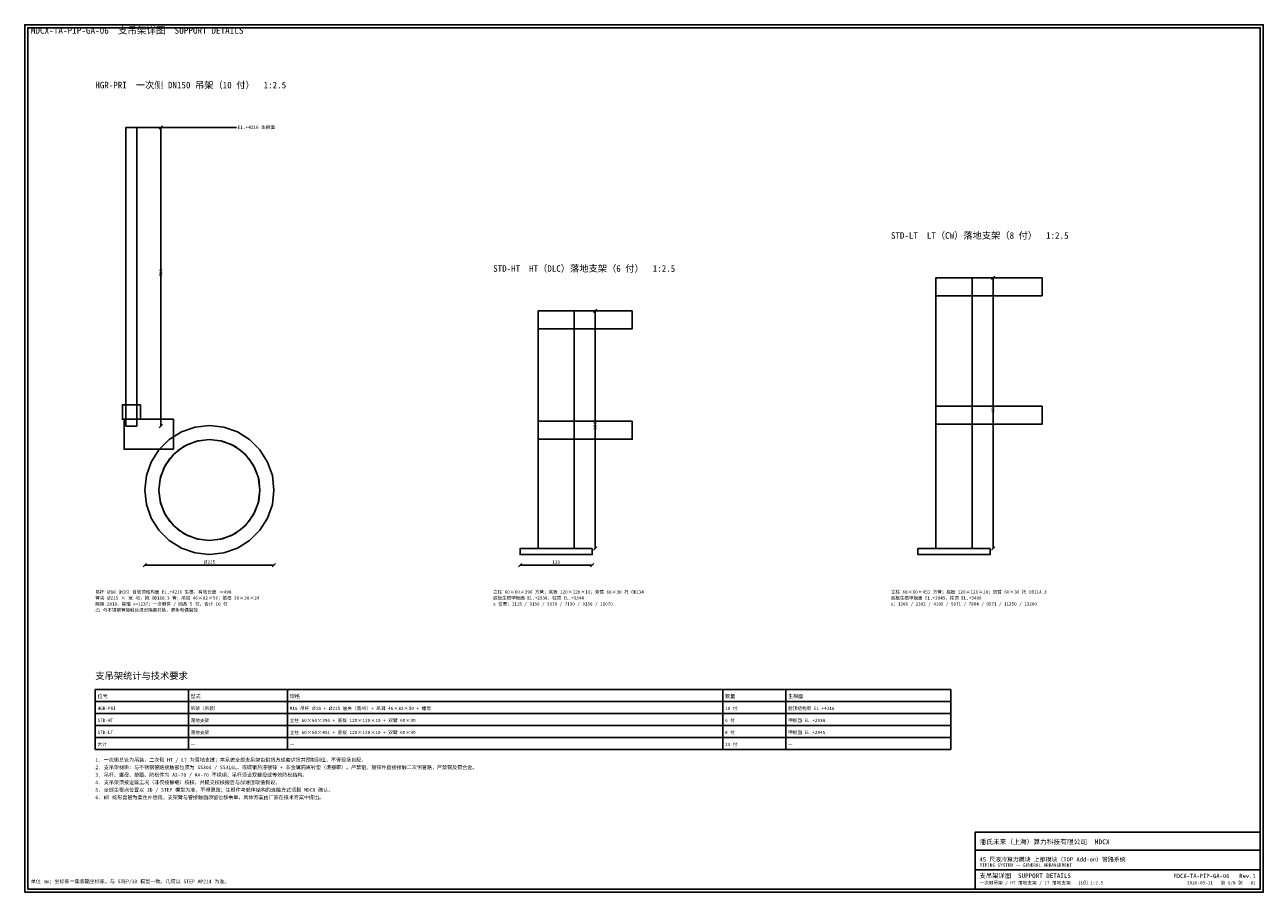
# Model space of a CAD drawing. Header units: metres. Extents: x 8 to 833, y 8 to 586.
import ezdxf
from ezdxf.enums import TextEntityAlignment as Align

# ---------------------------------------------------------------- set-up
doc = ezdxf.new("R2010")
doc.units = ezdxf.units.M
for name, color, linetype in [('DIM', 7, 'Continuous'), ('FRAME', 7, 'Continuous'), ('PIPE-HT', 6, 'Continuous'), ('SUPPORT', 8, 'Continuous'), ('TEXT', 7, 'Continuous')]:
    doc.layers.add(name, color=color, linetype=linetype)
doc.styles.add('CN', font='simsun.ttc')

msp = doc.modelspace()

# ---------------------------------------------------------------- linework, layer by layer
at = {"layer": 'DIM'}
for points in [[(78.99728, 517.6), (148.99728, 517.6)], [(97.5, 516.5002), (99.7, 518.7002)], [(98.6, 318.57216), (98.6, 517.6002)], [(651.9, 416.3), (654.1, 418.5)], [(653, 237), (653, 417.4)], [(386.9, 394.3), (389.1, 396.5)], [(388, 237), (388, 395.4)], [(97.5, 317.47216), (99.7, 319.67216)], [(386.9, 235.9), (389.1, 238.1)], [(651.9, 235.9), (654.1, 238.1)], [(86.9, 224.9), (89.1, 227.1)], [(88, 226), (173.99964, 226)], [(172.89964, 224.9), (175.09964, 227.1)], [(336.9, 224.9), (339.1, 227.1)], [(338, 226), (386, 226)], [(384.9, 224.9), (387.1, 227.1)]]:
    msp.add_lwpolyline(points, dxfattribs=at)
at = {"layer": 'FRAME'}
for points in [[(8, 8), (833, 8), (833, 586), (8, 586)], [(10, 10), (831, 10), (831, 584), (10, 584)], [(641, 10), (831, 10), (831, 48), (641, 48)]]:
    msp.add_lwpolyline(points, close=True, dxfattribs=at)
for points in [[(55, 143), (625, 143)], [(55, 143), (55, 103)], [(117, 143), (117, 103)], [(183, 143), (183, 103)], [(473, 143), (473, 103)], [(515, 143), (515, 103)], [(625, 143), (625, 103)], [(55, 135), (625, 135)], [(55, 127), (625, 127)], [(55, 119), (625, 119)], [(55, 111), (625, 111)], [(55, 103), (625, 103)], [(641, 36), (831, 36)], [(641, 23), (831, 23)]]:
    msp.add_lwpolyline(points, dxfattribs=at)
at = {"layer": 'PIPE-HT'}
msp.add_lwpolyline([(107.19844, 252.19852), (101.84924, 259.16972), (98.48672, 267.28788), (97.33984, 276.00028), (98.48672, 284.71212), (101.84924, 292.83028), (107.19844, 299.80148), (114.16992, 305.15068), (122.28792, 308.51328), (130.99964, 309.66024), (139.71172, 308.51328), (147.82972, 305.15068), (154.8012, 299.80148), (160.15, 292.83028), (163.51252, 284.71212), (164.65976, 275.9998), (163.51252, 267.28788), (160.15, 259.16972), (154.8012, 252.19852), (147.82972, 246.84932), (139.71172, 243.48664), (130.99964, 242.33976), (122.28792, 243.48664), (114.16992, 246.84932), (107.19844, 252.19852)], close=True, dxfattribs=at)
at = {"layer": 'SUPPORT'}
for points in [[(82.6, 517.6002), (82.6, 318.57216), (75.39964, 318.57216), (75.39964, 517.6002), (82.6, 517.6002)], [(639, 417.4), (639, 237), (615, 237), (615, 417.4), (639, 417.4)], [(685.71992, 417.4), (685.71992, 405.4), (615, 405.4), (615, 417.4), (685.71992, 417.4)], [(374, 395.4), (374, 237), (350.0004, 237), (350.0004, 395.4), (374, 395.4)], [(412.71992, 395.4), (412.71992, 383.4), (350.0004, 383.4), (350.0004, 395.4), (412.71992, 395.4)], [(84.99964, 332.8), (84.99964, 323.19992), (73, 323.19992), (73, 332.8), (84.99964, 332.8)], [(685.71992, 331.8), (685.71992, 319.8), (615, 319.8), (615, 331.8), (685.71992, 331.8)], [(106.99728, 323.2), (106.99728, 303.2), (74.19728, 303.2), (74.19728, 323.2), (106.99728, 323.2)], [(412.71992, 321.8), (412.71992, 309.8), (350.0004, 309.8), (350.0004, 321.8), (412.71992, 321.8)], [(89.07812, 285.56836), (92.25784, 294.65704), (97.38128, 302.81004), (104.18948, 309.61876), (112.3426, 314.74168), (121.43128, 317.92188), (130.99964, 319), (140.568, 317.92188), (149.65704, 314.74168), (157.80976, 309.61876), (164.61876, 302.81004), (169.74144, 294.65704), (172.92148, 285.56836), (173.99964, 276), (172.92148, 266.43156), (169.74144, 257.34296), (164.61876, 249.18996), (157.80976, 242.38124), (149.65704, 237.25832), (140.568, 234.07812), (130.99964, 233), (121.43128, 234.07812), (112.3426, 237.25832), (104.18948, 242.38124), (97.38128, 249.18996), (92.25784, 257.34296), (89.07812, 266.43156), (88, 276), (89.07812, 285.56836)], [(104.6832, 296.98664), (100.67308, 290.6046), (98.1836, 283.49004), (97.33984, 276), (98.1836, 268.50996), (100.67308, 261.3954), (104.6832, 255.01336), (110.01292, 249.68348), (116.39492, 245.67332), (123.50976, 243.184), (130.99964, 242.33996), (138.48984, 243.184), (145.60432, 245.67332), (151.98672, 249.68348), (157.31604, 255.01336), (161.32656, 261.3954), (163.81604, 268.50996), (164.65976, 276), (163.81604, 283.49004), (161.32656, 290.6046), (157.31604, 296.98664), (151.98672, 302.3164), (145.60432, 306.32668), (138.48984, 308.816), (130.99964, 309.66004), (123.50976, 308.816), (116.39492, 306.32668), (110.01292, 302.3164), (104.6832, 296.98664)], [(386, 237), (386, 233), (338, 233), (338, 237), (386, 237)], [(651, 237), (651, 233), (603, 233), (603, 237), (651, 237)]]:
    msp.add_lwpolyline(points, close=True, dxfattribs=at)

# ---------------------------------------------------------------- texts
at = {"layer": 'DIM', "style": 'CN'}
msp.add_text('EL.+4216 生根面', height=2.2, dxfattribs=at).set_placement((149.99728, 516.6))
for s, p in [('498', (99.6, 418.08618)), ('451', (654, 327.2)), ('396', (389, 316.2))]:
    msp.add_text(s, height=2.2, rotation=90, dxfattribs=at).set_placement(p)
for s, p in [('Ø215', (130.99982, 226.9)), ('120', (362, 226.9))]:
    msp.add_text(s, height=2.2, dxfattribs=at).set_placement(p, align=Align.CENTER)
at = {"layer": 'TEXT', "style": 'CN'}
for s, height, p in [('MDCX-TA-PIP-GA-06  支吊架详图  SUPPORT DETAILS', 4.5, (12, 580)), ('HGR-PRI  一次侧 DN150 吊架（10 付）  1:2.5', 4.4, (55, 543.6002)), ('STD-LT  LT（CW）落地支架（8 付）  1:2.5', 4.4, (585, 443.4)), ('STD-HT  HT（DLC）落地支架（6 付）  1:2.5', 4.4, (320, 421.4)), ('吊杆 Ø18（M16）自舱顶结构面 EL.+4216 生根，有效长度 ≈498', 2.15, (55, 207)), ('立柱 60×60×396 方管；底板 120×120×10；双臂 60×30 托 OD134', 2.15, (320, 207)), ('立柱 60×60×451 方管；底板 120×120×10；双臂 60×30 托 OD114.3', 2.15, (585, 207)), ('跨距 2810，首端 x=1237；一次侧供 / 回各 5 付，合计 10 付', 2.15, (55, 199)), ('管夹 Ø215 × 宽 45，抱 OD168.3 管；吊耳 46×82×50；螺母 30×30×24', 2.15, (55, 203)), ('x 位置：1115 / 3150 / 5070 / 7150 / 9150 / 11070', 2.15, (320, 199)), ('底板生根甲板面 EL.+2938，柱顶 EL.+3344', 2.15, (320, 203)), ('x：1200 / 2392 / 4100 / 5971 / 7804 / 9571 / 11250 / 13200', 2.15, (585, 199)), ('底板生根甲板面 EL.+2945，柱顶 EL.+3406', 2.15, (585, 203)), ('⚠ 与不锈钢管接触处须设隔离衬垫，避免电偶腐蚀', 2.15, (55, 195)), ('支吊架统计与技术要求', 4.4, (55, 150)), ('位号', 2.4, (56.5, 137.4)), ('型式', 2.4, (118.5, 137.4)), ('规格', 2.4, (184.5, 137.4)), ('数量', 2.4, (474.5, 137.4)), ('生根面', 2.4, (516.5, 137.4)), ('HGR-PRI', 2.2, (56.5, 129.4)), ('落地支架', 2.2, (118.5, 121.4)), ('吊架（吊装）', 2.2, (118.5, 129.4)), ('立柱 60×60×396 + 底板 120×120×10 + 双臂 60×30', 2.2, (184.5, 121.4)), ('M16 吊杆 Ø18 + Ø215 管夹（宽45）+ 吊耳 46×82×50 + 螺母', 2.2, (184.5, 129.4)), ('6 付', 2.2, (474.5, 121.4)), ('10 付', 2.2, (474.5, 129.4)), ('舱顶结构面 EL.+4216', 2.2, (516.5, 129.4)), ('甲板面 EL.+2938', 2.2, (516.5, 121.4)), ('STD-HT', 2.2, (56.5, 121.4)), ('STD-LT', 2.2, (56.5, 113.4)), ('落地支架', 2.2, (118.5, 113.4)), ('立柱 60×60×451 + 底板 120×120×10 + 双臂 60×30', 2.2, (184.5, 113.4)), ('8 付', 2.2, (474.5, 113.4)), ('甲板面 EL.+2945', 2.2, (516.5, 113.4)), ('合计', 2.2, (56.5, 105.4)), ('24 付', 2.2, (474.5, 105.4)), ('—', 2.2, (118.5, 105.4)), ('—', 2.2, (184.5, 105.4)), ('—', 2.2, (516.5, 105.4)), ('2. 支吊架材质：与不锈钢管路接触部位须为 SS304 / SS316L，或碳钢热浸镀锌 + 非金属隔离衬垫（须报审）。严禁铝、镀锌件直接接触二次侧管路，严禁铜及铜合金。', 2.4, (55, 90)), ('1. 一次侧总管为吊装，二次侧 HT / LT 为落地支撑；本系统全部支吊架由供货方成套供货并预制到位，不得现场自配。', 2.4, (55, 95)), ('4. 支吊架须按运输工况（非仅按静载）校核，并提交校核报告与加速度取值假设。', 2.4, (55, 80)), ('3. 吊杆、螺母、垫圈、防松件为 A2-70 / A4-70 不锈钢；吊杆须设双螺母或等效防松结构。', 2.4, (55, 85)), ('5. 全部生根点位置以 3D / STEP 模型为准，不得更改；生根件与舱体结构的连接方式须报 MDCX 确认。', 2.4, (55, 75)), ('6. HT 蛇形盘管为柔性补偿段，支架臂与管接触面须留位移余量，具体方案由厂家在技术方案中提出。', 2.4, (55, 70)), ('潘氏未来（上海）算力科技有限公司  MDCX', 3.2, (644, 40)), ('45 尺液冷算力模块 上部模块（TOP Add-on）管路系统', 2.8, (644, 28.5)), ('PIPING SYSTEM — GENERAL ARRANGEMENT', 2.2, (644, 25)), ('单位 mm；坐标系＝集装箱坐标系，与 STEP/3D 模型一致。几何以 STEP AP214 为准。', 2.4, (12, 14)), ('支吊架详图  SUPPORT DETAILS', 3, (644, 17.5)), ('一次侧吊架 / HT 落地支架 / LT 落地支架   比例 1:2.5', 2.2, (644, 13.2))]:
    msp.add_text(s, height=height, dxfattribs=at).set_placement(p)
for s, height, p in [('MDCX-TA-PIP-GA-06   Rev.1', 2.8, (828, 17.5)), ('2026-09-11   第 6/8 张   A1', 2.2, (828, 13.2))]:
    msp.add_text(s, height=height, dxfattribs=at).set_placement(p, align=Align.RIGHT)

doc.saveas('drawing.dxf')
